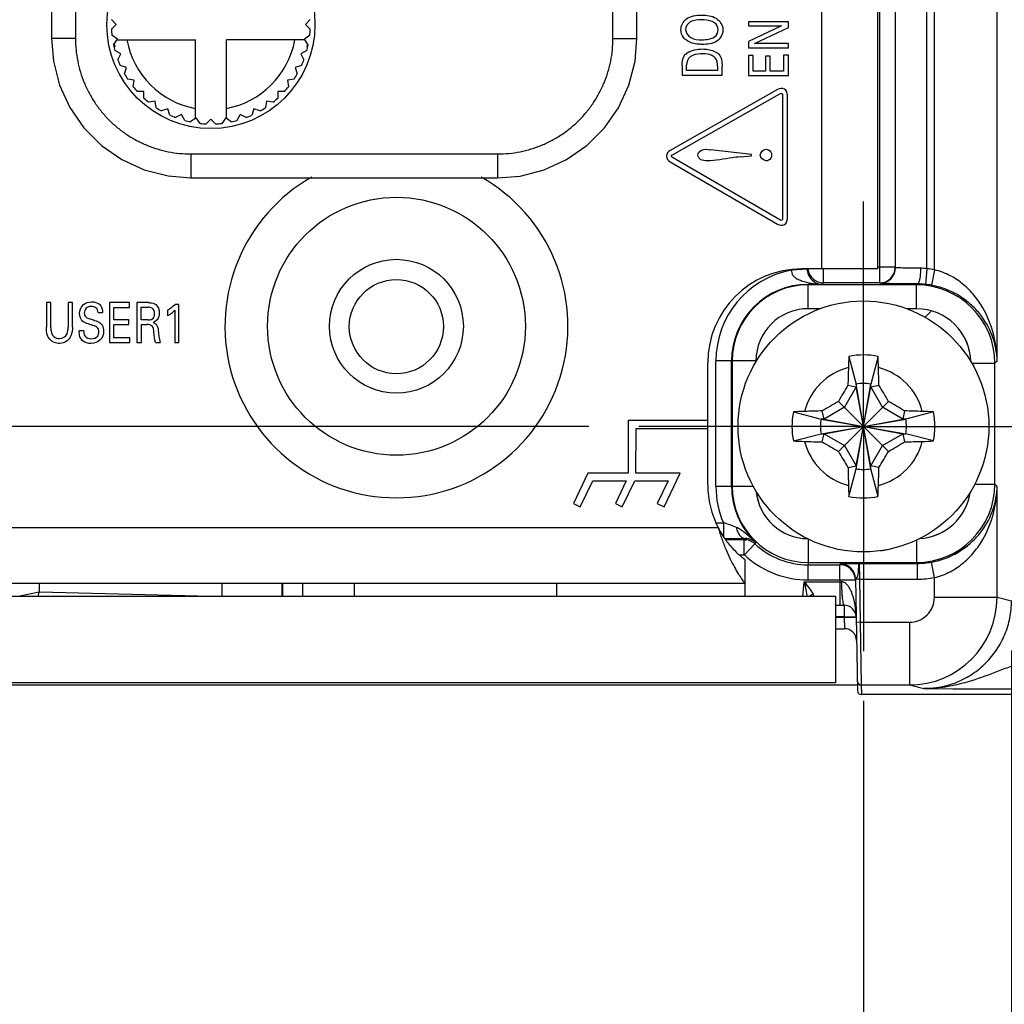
# Model space of a CAD drawing. Header units: inches. Extents: x 0 to 34, y 0 to 22.
# Tile 130 of 179: x 14.5 to 15.7, y 16 to 17.2. Entities that reach past the tile are written whole.
import ezdxf

# ---------------------------------------------------------------- set-up
doc = ezdxf.new("R2010")
doc.units = ezdxf.units.IN
doc.header["$LTSCALE"] = 1.87
doc.header["$MEASUREMENT"] = 0
doc.linetypes.add('CENTER', pattern=[0.6, 0.375, -0.075, 0.075, -0.075])
doc.layers.get('0').update_dxf_attribs({"linetype": 'CONTINUOUS'})
for name, color, linetype in [('02___PRT_ALL_AXES', 7, 'CONTINUOUS'), ('ARTWORK', 7, 'CONTINUOUS'), ('COSMETIC', 7, 'CONTINUOUS'), ('DIMENSIONS', 7, 'CONTINUOUS')]:
    doc.layers.add(name, color=color, linetype=linetype)
doc.styles.get("Standard").update_dxf_attribs({"font": 'txt', "width": 0.8})
doc.dimstyles.new('DIMSTYLE_1', dxfattribs={"dimtxt": 0.125, "dimasz": 0.18, "dimexe": 0.125, "dimexo": 0.0625, "dimgap": 0.0625, "dimtad": 0, "dimtih": 1, "dimtoh": 1, "dimzin": 4, "dimdsep": 46, "dimtxsty": 'STANDARD', "dimblk": '_FILLED', "dimblk1": '_FILLED', "dimblk2": '_FILLED', "dimcen": 0.09, "dimadec": 0, "dimazin": 0, "dimtp": 0.001, "dimtm": 0.001, "dimtfac": 1, "dimtofl": 0, "dimtmove": 0, "dimatfit": 3, "dimldrblk": '_FILLED', "dimfxl": 1, "dimtolj": 1, "dimtzin": 4, "dimarcsym": 0})

# ---------------------------------------------------------------- blocks, each defined once
blk = doc.blocks.new('_FILLED')
at = {"color": 0, "linetype": 'BYBLOCK'}
blk.add_solid([(0, 0), (-1, 0.1736), (-1, -0.1736)], dxfattribs=at)
blk = doc.blocks.new('*D2')
at = {"layer": 'DIMENSIONS', "color": 2, "linetype": 'CONTINUOUS'}
for p, q in [((11.5917, 16.5152), (11.5917, 15.513)), ((15.5565, 16.38), (15.5565, 15.513)), ((11.5917, 15.638), (12.8991, 15.638)), ((15.5565, 15.638), (14.2491, 15.638))]:
    blk.add_line(p, q, dxfattribs=at)
at = {"layer": 'DIMENSIONS', "color": 2, "linetype": 'CONTINUOUS', "xscale": 0.18, "yscale": 0.18, "zscale": 0.18, "rotation": 180}
blk.add_blockref('_FILLED', (11.5917, 15.638), dxfattribs=at)
at = {"layer": 'DIMENSIONS', "color": 2, "linetype": 'CONTINUOUS', "xscale": 0.18, "yscale": 0.18, "zscale": 0.18}
blk.add_blockref('_FILLED', (15.5565, 15.638), dxfattribs=at)
at = {"layer": 'DIMENSIONS', "color": 2, "linetype": 'CONTINUOUS', "insert": (13.5741, 15.7005), "char_height": 0.125, "width": 1.225, "attachment_point": 2, "line_spacing_factor": 0.9}
blk.add_mtext('3.96{\\Ftxt.shx;\\W1.000000;\\H0.125000; }[100.7]', dxfattribs=at)
blk = doc.blocks.new('*D3')
at = {"layer": 'DIMENSIONS', "color": 2, "linetype": 'CONTINUOUS'}
for p, q in [((11.5917, 16.5152), (11.5917, 14.763)), ((15.7425, 16.4433), (15.7425, 14.763)), ((11.5917, 14.888), (12.9921, 14.888)), ((15.7425, 14.888), (14.3421, 14.888))]:
    blk.add_line(p, q, dxfattribs=at)
at = {"layer": 'DIMENSIONS', "color": 2, "linetype": 'CONTINUOUS', "xscale": 0.18, "yscale": 0.18, "zscale": 0.18, "rotation": 180}
blk.add_blockref('_FILLED', (11.5917, 14.888), dxfattribs=at)
at = {"layer": 'DIMENSIONS', "color": 2, "linetype": 'CONTINUOUS', "xscale": 0.18, "yscale": 0.18, "zscale": 0.18}
blk.add_blockref('_FILLED', (15.7425, 14.888), dxfattribs=at)
at = {"layer": 'DIMENSIONS', "color": 2, "linetype": 'CONTINUOUS', "insert": (13.6671, 14.9505), "char_height": 0.125, "width": 1.225, "attachment_point": 2, "line_spacing_factor": 0.9}
blk.add_mtext('4.15{\\Ftxt.shx;\\W1.000000;\\H0.125000; }[105.4]', dxfattribs=at)
blk = doc.blocks.new('*D4')
at = {"layer": 'DIMENSIONS', "color": 2, "linetype": 'CONTINUOUS'}
for p, q in [((10.7797, 16.7247), (10.7797, 17.0847)), ((15.2118, 16.7247), (10.6547, 16.7247)), ((12.5948, 16.3884), (10.6547, 16.3884)), ((10.7797, 16.3884), (10.7797, 16.1377)), ((10.7797, 16.1377), (10.6622, 16.1377))]:
    blk.add_line(p, q, dxfattribs=at)
at = {"layer": 'DIMENSIONS', "color": 2, "linetype": 'CONTINUOUS', "xscale": 0.18, "yscale": 0.18, "zscale": 0.18}
for p, rotation in [((10.7797, 16.7247), 270), ((10.7797, 16.3884), 90)]:
    blk.add_blockref('_FILLED', p, dxfattribs=dict(at, rotation=rotation))
at = {"layer": 'DIMENSIONS', "color": 2, "linetype": 'CONTINUOUS', "insert": (10.5997, 16.2002), "char_height": 0.125, "width": 0.925, "attachment_point": 3, "line_spacing_factor": 0.9}
blk.add_mtext('.34{\\Ftxt.shx;\\W1.000000;\\H0.125000; }[8.5]', dxfattribs=at)

msp = doc.modelspace()

# ---------------------------------------------------------------- linework, layer by layer
at = {"color": 7, "linetype": 'CONTINUOUS'}
for p, q in [((15.6457, 16.9213), (15.6457, 19.7348)), ((15.7244, 16.8068), (15.7244, 19.7348)), ((15.5768, 19.6786), (15.5768, 16.905)), ((15.5965, 19.6786), (15.5965, 16.9246)), ((15.5969, 16.9242), (15.5969, 19.679)), ((15.6362, 16.9226), (15.6362, 19.679)), ((14.5368, 18.122), (14.5368, 17.2117)), ((14.5668, 18.122), (14.5668, 17.2117)), ((15.2419, 17.2117), (15.2419, 18.122)), ((15.2719, 17.2117), (15.2719, 18.122)), ((14.618, 17.2294), (14.612, 17.2354)), ((14.612, 17.2234), (14.618, 17.2294)), ((14.8617, 17.2354), (14.8557, 17.2294)), ((14.8557, 17.2294), (14.8617, 17.2234)), ((14.6195, 17.2108), (14.6126, 17.2158)), ((14.8611, 17.2158), (14.8543, 17.2108)), ((14.5668, 17.2117), (14.5368, 17.2117)), ((14.6145, 17.2039), (14.6195, 17.2108)), ((14.6188, 17.2099), (14.7174, 17.2099)), ((14.7174, 17.1113), (14.7174, 17.2099)), ((14.7564, 17.1113), (14.7564, 17.2099)), ((14.8549, 17.2099), (14.7564, 17.2099)), ((14.8592, 17.2039), (14.8543, 17.2108)), ((15.2419, 17.2117), (15.2719, 17.2117)), ((14.615, 17.2014), (14.6161, 17.2014)), ((14.6238, 17.1926), (14.6163, 17.1965)), ((14.62, 17.1851), (14.6238, 17.1926)), ((14.8575, 17.1965), (14.8499, 17.1926)), ((14.8499, 17.1926), (14.8538, 17.1851)), ((14.8577, 17.2014), (14.8587, 17.2014)), ((14.631, 17.1754), (14.6229, 17.178)), ((14.8508, 17.178), (14.8428, 17.1754)), ((14.6283, 17.1673), (14.631, 17.1754)), ((14.8428, 17.1754), (14.8454, 17.1673)), ((14.6407, 17.1595), (14.6323, 17.1608)), ((14.6394, 17.1511), (14.6407, 17.1595)), ((14.8414, 17.1608), (14.833, 17.1595)), ((14.833, 17.1595), (14.8344, 17.1511)), ((14.6528, 17.1453), (14.6443, 17.1453)), ((14.6528, 17.1368), (14.6528, 17.1453)), ((14.8209, 17.1453), (14.8209, 17.1368)), ((14.8294, 17.1453), (14.8209, 17.1453)), ((14.667, 17.1332), (14.6586, 17.1319)), ((14.6683, 17.1248), (14.667, 17.1332)), ((14.8067, 17.1332), (14.8054, 17.1248)), ((14.8151, 17.1319), (14.8067, 17.1332)), ((14.6829, 17.1235), (14.6748, 17.1208)), ((14.6855, 17.1154), (14.6829, 17.1235)), ((14.7001, 17.1163), (14.6926, 17.1125)), ((14.704, 17.1088), (14.7001, 17.1163)), ((14.7736, 17.1163), (14.7697, 17.1088)), ((14.7812, 17.1125), (14.7736, 17.1163)), ((14.7908, 17.1235), (14.7882, 17.1154)), ((14.7989, 17.1208), (14.7908, 17.1235)), ((14.7183, 17.112), (14.7114, 17.107)), ((14.7233, 17.1051), (14.7183, 17.112)), ((14.7369, 17.1105), (14.7309, 17.1045)), ((14.7429, 17.1045), (14.7369, 17.1105)), ((14.7555, 17.112), (14.7505, 17.1051)), ((14.7623, 17.107), (14.7555, 17.112)), ((14.7117, 17.0668), (14.7117, 17.0368)), ((14.7117, 17.0668), (15.097, 17.0668)), ((15.097, 17.0668), (15.097, 17.0368)), ((14.7117, 17.0368), (15.097, 17.0368)), ((15.4856, 16.9222), (15.466, 16.9209)), ((15.5064, 16.905), (15.5064, 16.9225)), ((15.5965, 16.9246), (15.574, 16.9246)), ((15.5969, 16.9242), (15.5965, 16.9246)), ((15.6362, 16.9226), (15.6343, 16.903)), ((15.6457, 16.9213), (15.6421, 16.9019)), ((15.5064, 16.905), (15.5048, 16.9033)), ((15.5768, 16.905), (15.5064, 16.905)), ((15.5772, 16.9046), (15.5768, 16.905)), ((15.4989, 16.9032), (15.487, 16.9031)), ((15.4871, 16.8724), (15.4871, 16.9024)), ((15.6232, 16.9024), (15.4871, 16.9024)), ((15.4989, 16.9032), (15.5048, 16.9033)), ((15.6232, 16.9024), (15.6243, 16.9036)), ((15.6232, 16.8724), (15.6232, 16.9024)), ((15.502, 16.8724), (15.4871, 16.8724)), ((15.6232, 16.8724), (15.611, 16.8724)), ((15.3712, 16.6494), (15.3712, 16.8069)), ((15.4215, 16.8069), (15.3712, 16.8069)), ((15.3908, 16.6494), (15.3908, 16.8069)), ((15.3915, 16.8069), (15.3915, 16.6494)), ((15.4215, 16.8069), (15.4215, 16.8058)), ((15.5383, 16.8126), (15.5474, 16.7779)), ((15.5748, 16.8126), (15.5657, 16.7779)), ((15.7244, 16.8068), (15.7216, 16.804)), ((15.6925, 16.804), (15.7216, 16.804)), ((15.7216, 16.6523), (15.7216, 16.804)), ((15.5474, 16.7743), (15.5326, 16.7487)), ((15.5371, 16.7764), (15.5474, 16.7743)), ((15.5657, 16.6715), (15.5474, 16.7779)), ((15.5474, 16.7779), (15.5474, 16.7743)), ((15.5474, 16.6715), (15.5657, 16.7779)), ((15.5657, 16.6752), (15.5474, 16.7743)), ((15.5474, 16.6752), (15.5657, 16.7743)), ((15.5657, 16.7743), (15.5657, 16.7779)), ((15.5657, 16.7743), (15.5759, 16.7764)), ((15.5804, 16.7487), (15.5657, 16.7743)), ((15.507, 16.7339), (15.5048, 16.7442)), ((15.5326, 16.7487), (15.507, 16.7339)), ((15.5879, 16.6933), (15.5251, 16.7561)), ((15.5251, 16.6933), (15.5879, 16.7561)), ((15.606, 16.7339), (15.5804, 16.7487)), ((15.6082, 16.7442), (15.606, 16.7339)), ((15.4686, 16.743), (15.5033, 16.7339)), ((15.5033, 16.7339), (15.6097, 16.7156)), ((15.507, 16.7339), (15.5033, 16.7339)), ((15.5033, 16.7156), (15.6097, 16.7339)), ((15.507, 16.7339), (15.606, 16.7156)), ((15.507, 16.7156), (15.606, 16.7339)), ((15.6097, 16.7339), (15.606, 16.7339)), ((15.6444, 16.743), (15.6097, 16.7339)), ((15.4686, 16.7065), (15.5033, 16.7156)), ((15.5033, 16.7156), (15.507, 16.7156)), ((15.5048, 16.7053), (15.507, 16.7156)), ((15.507, 16.7156), (15.5326, 16.7008)), ((15.5804, 16.7008), (15.606, 16.7156)), ((15.606, 16.7156), (15.6082, 16.7053)), ((15.606, 16.7156), (15.6097, 16.7156)), ((15.6444, 16.7065), (15.6097, 16.7156)), ((15.5326, 16.7008), (15.5474, 16.6752)), ((15.5657, 16.6752), (15.5804, 16.7008)), ((15.5371, 16.673), (15.5474, 16.6752)), ((15.5383, 16.6368), (15.5474, 16.6715)), ((15.5474, 16.6752), (15.5474, 16.6715)), ((15.5657, 16.6715), (15.5657, 16.6752)), ((15.5759, 16.673), (15.5657, 16.6752)), ((15.5748, 16.6368), (15.5657, 16.6715)), ((15.4183, 16.6494), (15.3712, 16.6494)), ((15.6963, 16.6523), (15.7216, 16.6523)), ((15.7216, 16.6523), (15.7244, 16.6494)), ((15.7244, 16.5103), (15.7244, 16.6494)), ((15.3718, 16.6037), (15.3806, 16.6037)), ((15.3806, 16.6037), (15.3806, 16.5866)), ((15.4871, 16.5834), (15.4871, 16.551)), ((15.4068, 16.5825), (15.3834, 16.5825)), ((15.4068, 16.5635), (15.4068, 16.5825)), ((15.4071, 16.5634), (15.4202, 16.5772)), ((15.6232, 16.5821), (15.6232, 16.5538)), ((15.4005, 16.5635), (15.4068, 16.5635)), ((15.4068, 16.5635), (15.4071, 16.5634)), ((15.4871, 16.5538), (15.6232, 16.5538)), ((15.4871, 16.532), (15.4871, 16.551)), ((15.4871, 16.551), (15.5272, 16.551)), ((15.5268, 16.532), (15.5268, 16.551)), ((15.5272, 16.551), (15.5272, 16.5523)), ((15.551, 16.5527), (15.6243, 16.5527)), ((15.551, 16.5527), (15.5515, 16.533)), ((15.6232, 16.5538), (15.6243, 16.5527)), ((15.6243, 16.533), (15.6243, 16.5527)), ((15.6457, 16.535), (15.6421, 16.5543)), ((15.5465, 16.5333), (15.5469, 16.5338)), ((15.6457, 16.5103), (15.6457, 16.535)), ((14.5211, 16.5275), (14.5211, 16.5167)), ((14.7507, 16.5275), (14.7507, 16.5107)), ((14.8518, 16.5275), (14.8518, 16.511)), ((14.9174, 16.511), (14.9174, 16.5275)), ((15.4805, 16.511), (15.4822, 16.5297)), ((15.4822, 16.5297), (15.5268, 16.5297)), ((15.4871, 16.532), (15.5268, 16.532)), ((15.5268, 16.532), (15.5455, 16.5321)), ((15.5268, 16.532), (15.5268, 16.5297)), ((15.5268, 16.5297), (15.5268, 16.5002)), ((15.5455, 16.5321), (15.5465, 16.532)), ((15.5465, 16.5333), (15.5489, 16.393)), ((15.5515, 16.533), (15.5465, 16.5329)), ((15.5515, 16.533), (15.5524, 16.4788)), ((15.5515, 16.533), (15.6243, 16.533)), ((15.522, 16.511), (12.692, 16.511)), ((14.4969, 16.5116), (14.4968, 16.5115)), ((14.5211, 16.5167), (14.4969, 16.5116)), ((14.5198, 16.511), (14.5211, 16.5167)), ((14.7373, 16.511), (14.5211, 16.5167)), ((15.522, 16.403), (15.522, 16.511)), ((15.6457, 16.5103), (15.7244, 16.5103)), ((15.7244, 16.5103), (15.7425, 16.5058)), ((15.522, 16.5002), (15.5323, 16.5002)), ((15.5323, 16.5002), (15.5323, 16.4857)), ((15.5323, 16.4857), (15.522, 16.4857)), ((15.522, 16.4852), (15.5323, 16.4852)), ((15.5323, 16.4857), (15.5323, 16.4852)), ((15.5323, 16.4852), (15.5453, 16.4852)), ((15.5323, 16.4852), (15.5328, 16.4707)), ((15.5453, 16.4852), (15.5471, 16.485)), ((15.5524, 16.4788), (15.5474, 16.4787)), ((15.5524, 16.4788), (15.6142, 16.4788)), ((15.5524, 16.4788), (15.5537, 16.4001)), ((15.6142, 16.4788), (15.6142, 16.4001)), ((15.522, 16.4707), (15.5328, 16.4707)), ((12.6877, 16.4004), (15.5487, 16.4004)), ((15.522, 16.403), (12.692, 16.403)), ((15.5537, 16.4001), (15.5539, 16.388)), ((15.5537, 16.4001), (15.6142, 16.4001)), ((15.6142, 16.4001), (15.6322, 16.3955)), ((24.3758, 16.388), (15.5539, 16.388)), ((15.6322, 16.3955), (15.6689, 16.3954))]:
    msp.add_line(p, q, dxfattribs=at)
at = {"color": 3, "linetype": 'CONTINUOUS'}
msp.add_line((15.171, 16.5275), (15.171, 16.511), dxfattribs=at)
at = {"color": 7, "linetype": 'CONTINUOUS'}
for points in [[(14.5368, 17.2117), (14.5392, 17.1833), (14.5469, 17.1532), (14.5598, 17.125), (14.5775, 17.0996), (14.5994, 17.0776), (14.6249, 17.0599), (14.6531, 17.0469), (14.6831, 17.0392), (14.7117, 17.0368)], [(15.097, 17.0368), (15.1254, 17.0391), (15.1555, 17.0469), (15.1837, 17.0598), (15.2092, 17.0775), (15.2311, 17.0994), (15.2488, 17.1249), (15.2618, 17.153), (15.2696, 17.1831), (15.2719, 17.2117)]]:
    msp.add_lwpolyline(points, dxfattribs=at)
for centre, radius in [((14.7369, 17.2294), 0.1307), ((14.9699, 16.85), 0.0591), ((15.5565, 16.7247), 0.1575)]:
    msp.add_circle(centre, radius, dxfattribs=at)
at = {"color": 3, "linetype": 'CONTINUOUS'}
for radius in [0.1619, 0.084]:
    msp.add_circle((14.97, 16.8505), radius, dxfattribs=at)
at = {"color": 7, "linetype": 'CONTINUOUS'}
for centre, radius, start, end in [((14.7369, 17.2294), 0.125, 182.7513, 186.2487), ((14.7369, 17.2294), 0.125, 353.7513, 357.2487), ((14.7369, 17.2294), 0.125, 191.7513, 195.2487), ((14.7369, 17.2294), 0.124, 191.3287, 193.0507), ((14.7369, 17.2294), 0.1072, 190.4849, 259.5151), ((14.7369, 17.2294), 0.1072, 280.4849, 349.5151), ((14.7369, 17.2294), 0.125, 344.7513, 348.2487), ((14.7369, 17.2294), 0.124, 346.9493, 348.6713), ((14.7369, 17.2294), 0.125, 200.7513, 204.2487), ((14.7369, 17.2294), 0.125, 335.7513, 339.2487), ((14.7369, 17.2294), 0.125, 209.7513, 213.2487), ((14.7369, 17.2294), 0.125, 326.7513, 330.2487), ((14.7369, 17.2294), 0.125, 218.7513, 222.2487), ((14.7369, 17.2294), 0.125, 317.7513, 321.2487), ((14.7369, 17.2294), 0.125, 227.7513, 231.2487), ((14.7369, 17.2294), 0.125, 308.7513, 312.2487), ((14.7369, 17.2294), 0.125, 236.7513, 240.2487), ((14.7369, 17.2294), 0.125, 245.7513, 249.2487), ((14.7369, 17.2294), 0.125, 290.7513, 294.2487), ((14.7369, 17.2294), 0.125, 299.7513, 303.2487), ((14.7369, 17.2294), 0.125, 254.7513, 258.2487), ((14.7369, 17.2294), 0.125, 263.7513, 267.2487), ((14.7369, 17.2294), 0.125, 272.7513, 276.2487), ((14.7369, 17.2294), 0.125, 281.7513, 285.2487), ((15.4871, 16.8069), 0.1159, 100.4906, 180), ((15.5064, 16.9246), 0.0197, 186.1615, 269.9788), ((15.5768, 16.9246), 0.0197, 270.0211, 359.9789), ((15.5772, 16.9242), 0.0197, 270.0211, 359.9789), ((15.628, 16.8685), 0.0548, 81.3058, 89.6639), ((15.6243, 16.8051), 0.1182, 79.5781, 84.1858), ((15.4871, 16.8069), 0.0962, 90.0756, 180), ((15.4871, 16.8069), 0.0955, 90, 180), ((15.6232, 16.804), 0.0984, 0.0034, 89.996), ((15.6239, 16.8009), 0.1027, 84.1881, 89.7488), ((15.6243, 16.8051), 0.0985, 79.581, 84.1893), ((15.4871, 16.8069), 0.0656, 90, 180), ((15.6232, 16.804), 0.0684, 1.4791, 90.0036), ((16.4682, 16.7687), 0.931, 177.295, 178.1542), ((15.5565, 16.7247), 0.0898, 78.2646, 101.7354), ((14.668, 16.7696), 0.9078, 1.8348, 2.716), ((15.5565, 16.7247), 0.0763, 104.2745, 165.7255), ((17.7266, 16.7281), 2.1901, 178.1542, 178.7363), ((13.4109, 16.7288), 2.1656, 1.2604, 1.8491), ((15.5565, 16.7247), 0.0763, 14.2745, 75.7255), ((17.6227, 15.532), 2.4287, 149.1759, 149.732), ((15.5565, 16.7247), 0.054, 80.2364, 99.7636), ((13.4991, 15.5372), 2.4185, 30.2668, 30.8252), ((15.5524, 14.5791), 2.1656, 91.2604, 91.8491), ((16.7441, 14.6673), 2.4185, 120.2668, 120.8252), ((14.3638, 14.6586), 2.4287, 59.1759, 59.732), ((15.5599, 14.5546), 2.1901, 88.1542, 88.7363), ((15.5565, 16.7247), 0.0898, 168.2646, 191.7354), ((15.5116, 15.8363), 0.9078, 91.8348, 92.716), ((15.5565, 16.7247), 0.054, 170.2364, 189.7636), ((15.5565, 16.7247), 0.054, 350.2364, 9.7636), ((15.6005, 15.813), 0.931, 87.295, 88.1542), ((15.5565, 16.7247), 0.0898, 348.2646, 11.7354), ((15.5126, 17.6365), 0.931, 267.295, 268.1542), ((15.5565, 16.7247), 0.0763, 194.2745, 255.7255), ((15.5531, 18.8948), 2.1901, 268.1542, 268.7363), ((16.7493, 18.7909), 2.4287, 239.1759, 239.732), ((15.5565, 16.7247), 0.0763, 284.2745, 345.7255), ((14.3689, 18.7821), 2.4185, 300.2668, 300.8252), ((15.5606, 18.8704), 2.1656, 271.2604, 271.8491), ((15.6014, 17.6132), 0.9078, 271.8348, 272.716), ((17.6139, 17.9123), 2.4185, 210.2668, 210.8252), ((13.4903, 17.9175), 2.4287, 329.1759, 329.732), ((17.7022, 16.7207), 2.1656, 181.2604, 181.8491), ((15.5565, 16.7247), 0.054, 260.2364, 279.7636), ((13.3864, 16.7213), 2.1901, 358.1542, 358.7363), ((15.4871, 16.6494), 0.1159, 180, 203.2377), ((15.4871, 16.6494), 0.0962, 180, 226.7438), ((15.4871, 16.6494), 0.0955, 180, 270), ((16.445, 16.6799), 0.9078, 181.8348, 182.716), ((14.6448, 16.6808), 0.931, 357.295, 358.1542), ((15.6232, 16.6523), 0.0984, 270.004, 359.9966), ((15.4871, 16.6494), 0.0656, 185.5016, 269.2031), ((15.5565, 16.7247), 0.0898, 258.2646, 281.7354), ((15.6232, 16.6522), 0.0684, 273.3581, 351.8262), ((15.3119, 16.3854), 0.2289, 68.1675, 72.526), ((15.3811, 18.9931), 2.4091, 270.0309, 270.6269), ((16.0027, 16.3483), 0.6402, 158.3909, 158.5502), ((15.4079, 16.5634), 0.0208, 73.4444, 91.3654), ((15.4068, 16.5628), 0.0197, 47.1666, 90), ((15.3868, 16.8054), 0.2241, 275.276, 275.6838), ((15.8154, 16.3952), 0.4351, 154.965, 155.268), ((15.4871, 16.6494), 0.0984, 227.1666, 270), ((15.4871, 16.6498), 0.1177, 227.1678, 229.2301), ((15.4871, 16.6497), 0.1177, 229.2294, 270), ((15.5272, 16.533), 0.0193, 1.0049, 90.0048), ((15.5272, 16.5317), 0.0193, 3.778, 90), ((15.6243, 16.6514), 0.0986, 270.0072, 280.409), ((15.6243, 16.6514), 0.1184, 270.0108, 280.4119), ((15.5464, 17.2667), 0.7373, 268.4769, 268.6455), ((15.4738, 16.5021), 0.023, 22.7516, 31.3823), ((15.6141, 16.5103), 0.1102, 270.005, 359.9989), ((15.6142, 16.5103), 0.0315, 269.9947, 359.9965), ((15.5323, 16.4852), 0.015, 0.999, 89.9996), ((15.5328, 16.4557), 0.015, 1, 90), ((15.5537, 16.4051), 0.005, 181.0009, 269.9997), ((15.5539, 16.393), 0.005, 181.0049, 270.004), ((15.7507, 41.9712), 25.576, 269.81691, 269.99195)]:
    msp.add_arc(centre, radius, start, end, dxfattribs=at)
at = {"color": 3, "linetype": 'CONTINUOUS'}
msp.add_arc((14.97, 16.8505), 0.2154, 119.6151, 60.3849, dxfattribs=at)
at = {"color": 7, "linetype": 'CONTINUOUS'}
for points, knots in [([(14.5668, 17.2117), (14.5668, 17.207), (14.5673, 17.1975), (14.5694, 17.1834), (14.5728, 17.1696), (14.5776, 17.1562), (14.5837, 17.1433), (14.591, 17.1311), (14.5995, 17.1196), (14.6091, 17.1091), (14.6196, 17.0995), (14.6311, 17.091), (14.6433, 17.0837), (14.6562, 17.0776), (14.6696, 17.0728), (14.6834, 17.0694), (14.6975, 17.0673), (14.707, 17.0668), (14.7117, 17.0668)], [0, 0, 0, 0, 0.062504, 0.125005, 0.187506, 0.250004, 0.312503, 0.375002, 0.437501, 0.5, 0.562499, 0.624998, 0.687496, 0.749995, 0.812494, 0.874994, 0.937496, 1, 1, 1, 1]), ([(15.097, 17.0668), (15.1017, 17.0668), (15.1112, 17.0673), (15.1253, 17.0694), (15.1391, 17.0728), (15.1526, 17.0776), (15.1654, 17.0837), (15.1777, 17.091), (15.1891, 17.0995), (15.1996, 17.1091), (15.2092, 17.1196), (15.2177, 17.1311), (15.225, 17.1433), (15.2311, 17.1562), (15.2359, 17.1696), (15.2394, 17.1834), (15.2414, 17.1975), (15.2419, 17.207), (15.2419, 17.2117)], [0, 0, 0, 0, 0.062504, 0.125005, 0.187506, 0.250004, 0.312503, 0.375002, 0.437501, 0.5, 0.562499, 0.624998, 0.687496, 0.749995, 0.812494, 0.874994, 0.937496, 1, 1, 1, 1]), ([(15.466, 16.9209), (15.4659, 16.9197), (15.4662, 16.9173), (15.4678, 16.9143), (15.4702, 16.9119), (15.4738, 16.9095), (15.4788, 16.9075), (15.4829, 16.9064), (15.485, 16.9059)], [0, 0, 0, 0, 0.132928, 0.262247, 0.387625, 0.510709, 0.754632, 1, 1, 1, 1]), ([(15.4856, 16.9222), (15.4858, 16.92), (15.4867, 16.9161), (15.4898, 16.9104), (15.493, 16.9074), (15.4952, 16.906)], [0, 0, 0, 0, 0.341507, 0.605178, 1, 1, 1, 1]), ([(15.6283, 16.9232), (15.6262, 16.9233), (15.6221, 16.9233), (15.6162, 16.9234), (15.6108, 16.9235), (15.6062, 16.9236), (15.6029, 16.9237), (15.6007, 16.9238), (15.5994, 16.9239), (15.5984, 16.924), (15.5976, 16.924), (15.5972, 16.9241), (15.5969, 16.9242), (15.5969, 16.9242)], [0, 0, 0, 0, 0.202327, 0.391712, 0.562788, 0.710706, 0.831281, 0.880221, 0.92112, 0.953698, 0.977741, 0.993132, 1, 1, 1, 1]), ([(15.6283, 16.9232), (15.6283, 16.9208), (15.6281, 16.9171), (15.6276, 16.9125), (15.6272, 16.9096), (15.6266, 16.9072), (15.6259, 16.9053), (15.6253, 16.9041), (15.6246, 16.9036), (15.6243, 16.9036)], [0, 0, 0, 0, 0.362076, 0.526873, 0.672908, 0.795291, 0.890463, 0.957156, 1, 1, 1, 1]), ([(15.7244, 16.8068), (15.7242, 16.8183), (15.7211, 16.8416), (15.71, 16.8693), (15.696, 16.8894), (15.6824, 16.9034), (15.6656, 16.9148), (15.6525, 16.9197), (15.6457, 16.9213)], [0, 0, 0, 0, 0.230807, 0.468514, 0.592838, 0.722426, 0.858445, 1, 1, 1, 1]), ([(15.485, 16.9059), (15.4862, 16.9056), (15.4907, 16.9046), (15.4954, 16.9038), (15.4989, 16.9032)], [0, 0, 0, 0, 0.243532, 1, 1, 1, 1]), ([(15.4952, 16.906), (15.4963, 16.9053), (15.4984, 16.9043), (15.5017, 16.9034), (15.5038, 16.9033), (15.5048, 16.9033)], [0, 0, 0, 0, 0.399498, 0.696574, 1, 1, 1, 1]), ([(15.4871, 16.9024), (15.4871, 16.9025), (15.4871, 16.9026), (15.4872, 16.9028), (15.4871, 16.903), (15.487, 16.9031), (15.487, 16.9031)], [0, 0, 0, 0, 0.230477, 0.460689, 0.69084, 1, 1, 1, 1]), ([(15.6243, 16.9036), (15.6211, 16.9036), (15.615, 16.9036), (15.6061, 16.9037), (15.5981, 16.9038), (15.5921, 16.9039), (15.5879, 16.904), (15.5852, 16.9041), (15.5829, 16.9041), (15.581, 16.9042), (15.5795, 16.9043), (15.5784, 16.9044), (15.5778, 16.9044), (15.5775, 16.9045), (15.5773, 16.9045), (15.5772, 16.9045), (15.5772, 16.9046)], [0, 0, 0, 0, 0.202454, 0.391958, 0.563141, 0.711143, 0.775111, 0.831768, 0.880716, 0.921606, 0.954153, 0.978135, 0.986866, 0.993407, 0.997765, 1, 1, 1, 1]), ([(15.7244, 16.8068), (15.7242, 16.8165), (15.7207, 16.8364), (15.7087, 16.8594), (15.6941, 16.876), (15.6797, 16.8875), (15.6622, 16.8968), (15.649, 16.9006), (15.6421, 16.9019)], [0, 0, 0, 0, 0.212933, 0.440068, 0.564305, 0.698567, 0.844518, 1, 1, 1, 1]), ([(15.6421, 16.5543), (15.649, 16.5556), (15.6622, 16.5595), (15.6797, 16.5688), (15.6941, 16.5803), (15.7087, 16.5968), (15.7207, 16.6198), (15.7242, 16.6398), (15.7244, 16.6494)], [0, 0, 0, 0, 0.155482, 0.301433, 0.435695, 0.559932, 0.787067, 1, 1, 1, 1]), ([(15.6457, 16.535), (15.6525, 16.5366), (15.6656, 16.5415), (15.6824, 16.5529), (15.696, 16.5668), (15.71, 16.587), (15.7211, 16.6147), (15.7242, 16.638), (15.7244, 16.6494)], [0, 0, 0, 0, 0.141555, 0.277574, 0.407162, 0.531486, 0.769193, 1, 1, 1, 1]), ([(15.4064, 16.5921), (15.4049, 16.5932), (15.4019, 16.5953), (15.3987, 16.5971), (15.397, 16.5978)], [0, 0, 0, 0, 0.499462, 1, 1, 1, 1]), ([(15.397, 16.5978), (15.3973, 16.5959), (15.3983, 16.5925), (15.4006, 16.5881), (15.4037, 16.585), (15.4063, 16.5841), (15.4074, 16.5841)], [0, 0, 0, 0, 0.309065, 0.580522, 0.807314, 1, 1, 1, 1]), ([(15.4211, 16.5793), (15.4187, 16.5815), (15.4139, 16.5859), (15.409, 16.5901), (15.4064, 16.5921)], [0, 0, 0, 0, 0.500589, 1, 1, 1, 1]), ([(15.4139, 16.5833), (15.4146, 16.583), (15.4172, 16.5821), (15.4196, 16.5806), (15.4211, 16.5793)], [0, 0, 0, 0, 0.269257, 1, 1, 1, 1]), ([(15.5272, 16.5523), (15.5272, 16.5523), (15.5272, 16.5523), (15.5273, 16.5523), (15.5274, 16.5524), (15.5277, 16.5524), (15.5283, 16.5524), (15.529, 16.5525), (15.53, 16.5525), (15.5312, 16.5525), (15.5326, 16.5526), (15.5348, 16.5526), (15.5379, 16.5526), (15.542, 16.5527), (15.5464, 16.5527), (15.5495, 16.5527), (15.551, 16.5527)], [0, 0, 0, 0, 0.00147, 0.005164, 0.011211, 0.019623, 0.043473, 0.076516, 0.118441, 0.168854, 0.227279, 0.293154, 0.444659, 0.617554, 0.805099, 1, 1, 1, 1]), ([(15.5469, 16.5338), (15.5473, 16.534), (15.5481, 16.5347), (15.549, 16.5361), (15.5496, 16.5378), (15.55, 16.5403), (15.5503, 16.5431), (15.5505, 16.5462), (15.5506, 16.5485), (15.5507, 16.55), (15.5508, 16.5509), (15.5508, 16.5516), (15.5509, 16.5522), (15.551, 16.5525), (15.551, 16.5527), (15.551, 16.5527)], [0, 0, 0, 0, 0.065939, 0.154151, 0.248598, 0.342613, 0.521232, 0.680211, 0.812401, 0.866637, 0.912176, 0.948554, 0.975407, 0.992507, 1, 1, 1, 1]), ([(15.4822, 16.5297), (15.4825, 16.5281), (15.4838, 16.5219), (15.485, 16.5157), (15.4858, 16.511)], [0, 0, 0, 0, 0.252443, 1, 1, 1, 1]), ([(15.4822, 16.5297), (15.4842, 16.5271), (15.4881, 16.522), (15.4918, 16.5168), (15.4934, 16.5141)], [0, 0, 0, 0, 0.514873, 1, 1, 1, 1]), ([(15.529, 16.5296), (15.529, 16.5259), (15.5291, 16.5204), (15.5295, 16.5135), (15.5299, 16.5091), (15.5304, 16.5055), (15.5309, 16.503), (15.5313, 16.5015), (15.5316, 16.5008), (15.532, 16.5002), (15.5323, 16.5002)], [0, 0, 0, 0, 0.377558, 0.547745, 0.697002, 0.819936, 0.912303, 0.946164, 0.971672, 1, 1, 1, 1]), ([(15.546, 16.5002), (15.5456, 16.5032), (15.5447, 16.5075), (15.5429, 16.5132), (15.5414, 16.5174), (15.5394, 16.5214), (15.5369, 16.5252), (15.5341, 16.5279), (15.5313, 16.5293), (15.5298, 16.5296), (15.529, 16.5296)], [0, 0, 0, 0, 0.246949, 0.370651, 0.494575, 0.61887, 0.743837, 0.870134, 0.934564, 1, 1, 1, 1]), ([(15.4876, 16.511), (15.488, 16.5114), (15.4898, 16.5126), (15.4918, 16.5136), (15.4934, 16.5141)], [0, 0, 0, 0, 0.242321, 1, 1, 1, 1]), ([(15.6322, 16.3955), (15.6394, 16.3955), (15.6539, 16.397), (15.6747, 16.4033), (15.6939, 16.4135), (15.7107, 16.4273), (15.7245, 16.4441), (15.7347, 16.4633), (15.7411, 16.4841), (15.7425, 16.4986), (15.7425, 16.5058)], [0, 0, 0, 0, 0.125, 0.250001, 0.375002, 0.500001, 0.625, 0.749999, 0.874998, 1, 1, 1, 1]), ([(15.5323, 16.4857), (15.5333, 16.4858), (15.5352, 16.4858), (15.538, 16.4858), (15.5405, 16.4858), (15.5428, 16.4858), (15.5444, 16.4857), (15.5455, 16.4857), (15.5461, 16.4857), (15.5466, 16.4856), (15.547, 16.4856), (15.5472, 16.4856), (15.5473, 16.4855), (15.5473, 16.4855)], [0, 0, 0, 0, 0.194684, 0.381864, 0.554389, 0.705633, 0.829811, 0.880227, 0.922196, 0.955334, 0.97935, 0.994107, 1, 1, 1, 1]), ([(15.7471, 16.4253), (15.7414, 16.4233), (15.7301, 16.419), (15.7079, 16.4105), (15.6911, 16.4047), (15.6797, 16.4018)], [0, 0, 0, 0, 0.255149, 0.506355, 1, 1, 1, 1]), ([(15.6797, 16.4018), (15.672, 16.3998), (15.6562, 16.3966), (15.6402, 16.3955), (15.6322, 16.3955)], [0, 0, 0, 0, 0.500453, 1, 1, 1, 1])]:
    msp.add_open_spline(points, degree=3, knots=knots, dxfattribs=at)
msp.add_open_spline([(15.5473, 16.4855), (15.5472, 16.4904), (15.5468, 16.4954), (15.546, 16.5002)], degree=3, dxfattribs=at)
at = {"layer": '02___PRT_ALL_AXES', "color": 3, "linetype": 'CONTINUOUS'}
for p, q in [((15.504, 19.6475), (15.504, 16.9225)), ((15.574, 19.6475), (15.574, 16.9225)), ((15.574, 16.9225), (15.479, 16.9225)), ((15.3741, 16.5975), (12.4733, 16.5975)), ((15.4076, 16.5275), (12.4733, 16.5275)), ((15.4076, 16.5275), (15.4076, 16.511))]:
    msp.add_line(p, q, dxfattribs=at)
at = {"layer": '02___PRT_ALL_AXES', "color": 7, "linetype": 'CENTER'}
for q in [(15.5565, 17.007), (15.2743, 16.7247), (15.5565, 16.4425), (15.8388, 16.7247)]:
    msp.add_line((15.5565, 16.7247), q, dxfattribs=at)
at = {"layer": '02___PRT_ALL_AXES', "color": 7, "linetype": 'CONTINUOUS'}
for p, q in [((15.4076, 16.5575), (15.4076, 16.5275)), ((14.8265, 16.511), (14.8265, 16.5275)), ((14.8274, 16.511), (14.8274, 16.5275))]:
    msp.add_line(p, q, dxfattribs=at)
at = {"layer": '02___PRT_ALL_AXES', "color": 3, "linetype": 'CONTINUOUS'}
for centre, start, end in [((15.479, 16.8045), 90, 180), ((15.479, 16.6515), 180, 207.2341)]:
    msp.add_arc(centre, 0.118, start, end, dxfattribs=at)
at = {"layer": '02___PRT_ALL_AXES', "color": 7, "linetype": 'CONTINUOUS'}
for start, end in [(336.5671, 340.2476), (277.9679, 281.0416)]:
    msp.add_arc((15.5565, 16.7247), 0.1575, start, end, dxfattribs=at)
msp.add_open_spline([(15.3741, 16.5975), (15.3755, 16.5948), (15.3786, 16.5893), (15.3851, 16.5796), (15.3933, 16.57), (15.4016, 16.5623), (15.4062, 16.5586), (15.4076, 16.5575)], degree=3, knots=[0, 0, 0, 0, 0.17843, 0.355089, 0.665817, 0.89775, 1, 1, 1, 1], dxfattribs=at)
at = {"layer": '02___PRT_ALL_AXES', "color": 3, "linetype": 'CONTINUOUS'}
msp.add_open_spline([(15.3741, 16.5975), (15.3755, 16.5927), (15.3785, 16.5834), (15.3836, 16.5701), (15.3889, 16.5584), (15.3941, 16.5484), (15.3989, 16.5403), (15.4025, 16.5347), (15.405, 16.5311), (15.4063, 16.5293), (15.4072, 16.5282), (15.4075, 16.5277), (15.4076, 16.5275)], degree=3, knots=[0, 0, 0, 0, 0.192692, 0.378015, 0.545213, 0.688749, 0.809416, 0.907448, 0.946038, 0.97542, 0.99373, 1, 1, 1, 1], dxfattribs=at)
at = {"layer": 'ARTWORK', "color": 3, "linetype": 'CONTINUOUS'}
for p, q in [((15.412, 17.2328), (15.412, 17.2277)), ((15.4622, 17.2328), (15.412, 17.2328)), ((15.412, 17.2277), (15.4535, 17.2277)), ((15.4535, 17.2277), (15.412, 17.2079)), ((15.4622, 17.2257), (15.4622, 17.2328)), ((15.4196, 17.2053), (15.4622, 17.2257)), ((15.412, 17.2079), (15.412, 17.2002)), ((15.4622, 17.2053), (15.4196, 17.2053)), ((15.4622, 17.2002), (15.4622, 17.2053)), ((15.412, 17.2002), (15.4622, 17.2002)), ((15.412, 17.1904), (15.412, 17.1652)), ((15.4179, 17.1904), (15.412, 17.1904)), ((15.4179, 17.1708), (15.4179, 17.1904)), ((15.4335, 17.1894), (15.4335, 17.1708)), ((15.4394, 17.1894), (15.4335, 17.1894)), ((15.4394, 17.1708), (15.4394, 17.1894)), ((15.4561, 17.1908), (15.4561, 17.1708)), ((15.4622, 17.1908), (15.4561, 17.1908)), ((15.4622, 17.1652), (15.4622, 17.1908)), ((15.3287, 17.1775), (15.3287, 17.1659)), ((15.3344, 17.1714), (15.3344, 17.1781)), ((15.3732, 17.1769), (15.3732, 17.1714)), ((15.3789, 17.1659), (15.3789, 17.1772)), ((15.3287, 17.1659), (15.3789, 17.1659)), ((15.3732, 17.1714), (15.3344, 17.1714)), ((15.412, 17.1652), (15.4622, 17.1652)), ((15.4335, 17.1708), (15.4179, 17.1708)), ((15.4561, 17.1708), (15.4394, 17.1708)), ((15.4486, 17.1477), (15.3138, 17.0713)), ((15.3169, 17.0659), (15.4517, 17.1423)), ((15.4548, 17.1405), (15.4548, 16.9858)), ((15.4611, 16.9858), (15.4611, 17.1405)), ((15.4161, 17.0661), (15.3644, 17.0721)), ((15.4161, 17.0643), (15.4161, 17.0661)), ((15.3137, 17.057), (15.4486, 16.9786)), ((15.4517, 16.984), (15.3169, 17.0623)), ((15.4015, 17.0631), (15.4161, 17.0643)), ((14.5303, 16.8801), (14.5303, 16.8495)), ((14.5359, 16.8801), (14.5303, 16.8801)), ((14.5359, 16.8491), (14.5359, 16.8801)), ((14.5576, 16.8801), (14.5576, 16.8493)), ((14.563, 16.8801), (14.5576, 16.8801)), ((14.563, 16.8492), (14.563, 16.8801)), ((14.6096, 16.8801), (14.6096, 16.8299)), ((14.6348, 16.8801), (14.6096, 16.8801)), ((14.6348, 16.8742), (14.6348, 16.8801)), ((14.6441, 16.8801), (14.6441, 16.8299)), ((14.6585, 16.8801), (14.6441, 16.8801)), ((14.6152, 16.8586), (14.6152, 16.8742)), ((14.6152, 16.8742), (14.6348, 16.8742)), ((14.6495, 16.8585), (14.6495, 16.8743)), ((14.6495, 16.8743), (14.6583, 16.8743)), ((14.6825, 16.8705), (14.6825, 16.8635)), ((14.6915, 16.8705), (14.6915, 16.8299)), ((14.6968, 16.878), (14.6919, 16.878)), ((14.6968, 16.8299), (14.6968, 16.878)), ((14.5952, 16.8676), (14.601, 16.8676)), ((14.6339, 16.8586), (14.6152, 16.8586)), ((14.6339, 16.8527), (14.6339, 16.8586)), ((14.6583, 16.8585), (14.6495, 16.8585)), ((14.5773, 16.8446), (14.5715, 16.8446)), ((14.6152, 16.8361), (14.6152, 16.8527)), ((14.6152, 16.8527), (14.6339, 16.8527)), ((14.6496, 16.8299), (14.6496, 16.8526)), ((14.6496, 16.8526), (14.6566, 16.8526)), ((14.6352, 16.8361), (14.6152, 16.8361)), ((14.6352, 16.8299), (14.6352, 16.8361)), ((14.6096, 16.8299), (14.6352, 16.8299)), ((14.6441, 16.8299), (14.6496, 16.8299)), ((14.6672, 16.8299), (14.6732, 16.8299)), ((14.6915, 16.8299), (14.6968, 16.8299)), ((15.361, 16.732), (15.361, 16.8045)), ((15.2612, 16.732), (15.2612, 16.6659)), ((15.361, 16.732), (15.2612, 16.732)), ((15.2705, 16.6659), (15.271, 16.7222)), ((15.271, 16.7222), (15.361, 16.7222)), ((15.361, 16.6515), (15.361, 16.7222)), ((15.2104, 16.6659), (15.1922, 16.628)), ((15.2612, 16.6659), (15.2104, 16.6659)), ((15.3265, 16.6659), (15.2705, 16.6659)), ((15.3063, 16.6238), (15.3265, 16.6659)), ((15.2009, 16.6238), (15.2165, 16.6562)), ((15.2165, 16.6562), (15.2584, 16.6562)), ((15.2584, 16.6562), (15.2449, 16.628)), ((15.2536, 16.6238), (15.2692, 16.6562)), ((15.2692, 16.6562), (15.3111, 16.6562)), ((15.3111, 16.6562), (15.2975, 16.628)), ((15.1922, 16.628), (15.2009, 16.6238)), ((15.2449, 16.628), (15.2536, 16.6238)), ((15.2975, 16.628), (15.3063, 16.6238))]:
    msp.add_line(p, q, dxfattribs=at)
at = {"layer": 'ARTWORK', "color": 7, "linetype": 'CONTINUOUS'}
msp.add_line((15.361, 16.7222), (15.361, 16.732), dxfattribs=at)
at = {"layer": 'ARTWORK', "color": 3, "linetype": 'CONTINUOUS'}
for points, knots in [([(15.3273, 17.2229), (15.3273, 17.2279), (15.3337, 17.24), (15.3466, 17.241), (15.3533, 17.241)], [0, 0, 0, 0, 0.425178, 1, 1, 1, 1]), ([(15.3533, 17.241), (15.3595, 17.241), (15.3724, 17.2404), (15.38, 17.2281), (15.38, 17.2225)], [0, 0, 0, 0, 0.52729, 1, 1, 1, 1]), ([(15.3532, 17.2352), (15.3484, 17.2352), (15.3391, 17.2353), (15.3332, 17.2267), (15.3332, 17.223)], [0, 0, 0, 0, 0.566665, 1, 1, 1, 1]), ([(15.3695, 17.2315), (15.3658, 17.234), (15.3599, 17.235), (15.3543, 17.2352), (15.3532, 17.2352)], [0, 0, 0, 0, 0.804371, 1, 1, 1, 1]), ([(15.3341, 17.2096), (15.3328, 17.2105), (15.329, 17.214), (15.3273, 17.2194), (15.3273, 17.2229)], [0, 0, 0, 0, 0.310889, 1, 1, 1, 1]), ([(15.3332, 17.223), (15.3332, 17.219), (15.3395, 17.2102), (15.3489, 17.2102), (15.3537, 17.2102)], [0, 0, 0, 0, 0.456328, 1, 1, 1, 1]), ([(15.38, 17.2225), (15.38, 17.2171), (15.373, 17.205), (15.3603, 17.2044), (15.3541, 17.2044)], [0, 0, 0, 0, 0.46588, 1, 1, 1, 1]), ([(15.3541, 17.2044), (15.3525, 17.2044), (15.3457, 17.2047), (15.3384, 17.2064), (15.3341, 17.2096)], [0, 0, 0, 0, 0.226058, 1, 1, 1, 1]), ([(15.3287, 17.1775), (15.3287, 17.1818), (15.3291, 17.1885), (15.3338, 17.1927), (15.3352, 17.1937)], [0, 0, 0, 0, 0.709438, 1, 1, 1, 1]), ([(15.3545, 17.1927), (15.3536, 17.1927), (15.3483, 17.1925), (15.3425, 17.1914), (15.3388, 17.1888)], [0, 0, 0, 0, 0.15472, 1, 1, 1, 1]), ([(15.3542, 17.1986), (15.3566, 17.1986), (15.3639, 17.1981), (15.3713, 17.1954), (15.3748, 17.1919)], [0, 0, 0, 0, 0.33689, 1, 1, 1, 1]), ([(15.3704, 17.1874), (15.3692, 17.1886), (15.3644, 17.192), (15.3585, 17.1927), (15.3545, 17.1927)], [0, 0, 0, 0, 0.296194, 1, 1, 1, 1]), ([(15.3486, 17.0652), (15.3486, 17.0678), (15.3538, 17.0739), (15.3607, 17.0726), (15.3644, 17.0721)], [0, 0, 0, 0, 0.411147, 1, 1, 1, 1]), ([(15.4342, 17.0727), (15.4353, 17.0727), (15.439, 17.072), (15.4411, 17.0678), (15.4411, 17.0653)], [0, 0, 0, 0, 0.294153, 1, 1, 1, 1]), ([(15.36, 17.0582), (15.3574, 17.0582), (15.3523, 17.0583), (15.3486, 17.0629), (15.3486, 17.0652)], [0, 0, 0, 0, 0.538457, 1, 1, 1, 1]), ([(15.4015, 17.0631), (15.3983, 17.0628), (15.3845, 17.0612), (15.3707, 17.0582), (15.36, 17.0582)], [0, 0, 0, 0, 0.231392, 1, 1, 1, 1]), ([(15.4411, 17.0653), (15.4411, 17.0628), (15.439, 17.0588), (15.4353, 17.0582), (15.4342, 17.0582)], [0, 0, 0, 0, 0.689976, 1, 1, 1, 1]), ([(14.572, 16.8664), (14.572, 16.8705), (14.5753, 16.8789), (14.5836, 16.8811), (14.5873, 16.8811)], [0, 0, 0, 0, 0.524069, 1, 1, 1, 1]), ([(14.5873, 16.8811), (14.5881, 16.8811), (14.5922, 16.8809), (14.5966, 16.8789), (14.5986, 16.8762)], [0, 0, 0, 0, 0.195202, 1, 1, 1, 1]), ([(14.6585, 16.8801), (14.6591, 16.8801), (14.6623, 16.8801), (14.6657, 16.8794), (14.6677, 16.8778)], [0, 0, 0, 0, 0.19735, 1, 1, 1, 1]), ([(14.5868, 16.8753), (14.5845, 16.8753), (14.5796, 16.8741), (14.5779, 16.8693), (14.5779, 16.8671)], [0, 0, 0, 0, 0.518414, 1, 1, 1, 1]), ([(14.5952, 16.8676), (14.5951, 16.8699), (14.5934, 16.8746), (14.5887, 16.8753), (14.5868, 16.8753)], [0, 0, 0, 0, 0.539982, 1, 1, 1, 1]), ([(14.6663, 16.8662), (14.6663, 16.8688), (14.6646, 16.8739), (14.66, 16.8743), (14.6583, 16.8743)], [0, 0, 0, 0, 0.612121, 1, 1, 1, 1]), ([(14.5871, 16.8521), (14.5857, 16.8525), (14.582, 16.8537), (14.5781, 16.8549), (14.5762, 16.8566)], [0, 0, 0, 0, 0.354389, 1, 1, 1, 1]), ([(14.5779, 16.8671), (14.5779, 16.8654), (14.5792, 16.8613), (14.5832, 16.8603), (14.5851, 16.8597)], [0, 0, 0, 0, 0.460862, 1, 1, 1, 1]), ([(14.5851, 16.8597), (14.587, 16.8591), (14.5915, 16.8577), (14.596, 16.8561), (14.5981, 16.8544)], [0, 0, 0, 0, 0.429311, 1, 1, 1, 1]), ([(14.6583, 16.8585), (14.6586, 16.8585), (14.6604, 16.8586), (14.6624, 16.8587), (14.6636, 16.8596)], [0, 0, 0, 0, 0.160997, 1, 1, 1, 1]), ([(14.6636, 16.8596), (14.6639, 16.8598), (14.6656, 16.8614), (14.6663, 16.8641), (14.6663, 16.8662)], [0, 0, 0, 0, 0.139856, 1, 1, 1, 1]), ([(14.6646, 16.8554), (14.6671, 16.8546), (14.6703, 16.851), (14.6706, 16.8471), (14.6707, 16.8457)], [0, 0, 0, 0, 0.662035, 1, 1, 1, 1]), ([(14.5326, 16.8369), (14.5323, 16.8375), (14.5304, 16.8414), (14.5303, 16.8459), (14.5303, 16.8495)], [0, 0, 0, 0, 0.158837, 1, 1, 1, 1]), ([(14.5359, 16.8491), (14.5359, 16.8479), (14.536, 16.8448), (14.5367, 16.8417), (14.5376, 16.84)], [0, 0, 0, 0, 0.374289, 1, 1, 1, 1]), ([(14.5468, 16.8351), (14.5505, 16.8351), (14.5576, 16.8395), (14.5576, 16.8465), (14.5576, 16.8493)], [0, 0, 0, 0, 0.563719, 1, 1, 1, 1]), ([(14.563, 16.8492), (14.563, 16.8484), (14.563, 16.8438), (14.5618, 16.839), (14.5597, 16.8358)], [0, 0, 0, 0, 0.18288, 1, 1, 1, 1]), ([(14.5738, 16.8345), (14.5733, 16.8353), (14.5718, 16.8385), (14.5715, 16.8421), (14.5715, 16.8446)], [0, 0, 0, 0, 0.294222, 1, 1, 1, 1]), ([(14.5773, 16.8446), (14.5773, 16.8425), (14.5777, 16.8367), (14.5839, 16.8347), (14.5869, 16.8347)], [0, 0, 0, 0, 0.416086, 1, 1, 1, 1]), ([(14.6021, 16.8444), (14.6021, 16.8404), (14.5994, 16.8315), (14.5904, 16.8288), (14.5862, 16.8288)], [0, 0, 0, 0, 0.48531, 1, 1, 1, 1]), ([(14.5869, 16.8347), (14.5898, 16.8347), (14.5952, 16.8367), (14.5963, 16.8418), (14.5963, 16.8436)], [0, 0, 0, 0, 0.603214, 1, 1, 1, 1]), ([(14.5963, 16.8436), (14.5963, 16.8457), (14.5942, 16.8506), (14.5894, 16.8514), (14.5871, 16.8521)], [0, 0, 0, 0, 0.461426, 1, 1, 1, 1]), ([(14.5981, 16.8544), (14.5989, 16.8537), (14.6014, 16.8508), (14.6021, 16.847), (14.6021, 16.8444)], [0, 0, 0, 0, 0.305676, 1, 1, 1, 1]), ([(14.6654, 16.8432), (14.6652, 16.8458), (14.6649, 16.8517), (14.659, 16.8526), (14.6566, 16.8526)], [0, 0, 0, 0, 0.526684, 1, 1, 1, 1]), ([(14.5468, 16.8289), (14.5457, 16.8289), (14.5402, 16.8294), (14.5348, 16.833), (14.5326, 16.8369)], [0, 0, 0, 0, 0.198422, 1, 1, 1, 1]), ([(14.5376, 16.84), (14.5382, 16.8391), (14.5405, 16.8362), (14.5443, 16.8351), (14.5468, 16.8351)], [0, 0, 0, 0, 0.305744, 1, 1, 1, 1]), ([(14.5597, 16.8358), (14.5589, 16.8345), (14.5555, 16.8306), (14.5502, 16.8289), (14.5468, 16.8289)], [0, 0, 0, 0, 0.326358, 1, 1, 1, 1]), ([(14.5862, 16.8288), (14.5853, 16.8288), (14.5807, 16.829), (14.5758, 16.8313), (14.5738, 16.8345)], [0, 0, 0, 0, 0.20069, 1, 1, 1, 1])]:
    msp.add_open_spline(points, degree=3, knots=knots, dxfattribs=at)
for points in [[(15.3741, 17.2227), (15.3741, 17.226), (15.3723, 17.2297), (15.3695, 17.2315)], [(15.3695, 17.2138), (15.3723, 17.2156), (15.3741, 17.2193), (15.3741, 17.2227)], [(15.3537, 17.2102), (15.3591, 17.2102), (15.365, 17.2108), (15.3695, 17.2138)], [(15.3352, 17.1937), (15.3406, 17.1973), (15.3476, 17.1986), (15.3542, 17.1986)], [(15.3748, 17.1919), (15.3784, 17.1884), (15.3789, 17.1823), (15.3789, 17.1772)], [(15.3388, 17.1888), (15.3357, 17.1865), (15.3344, 17.182), (15.3344, 17.1781)], [(15.3732, 17.1769), (15.3732, 17.1805), (15.3729, 17.1848), (15.3704, 17.1874)], [(15.4572, 17.1482), (15.4547, 17.1496), (15.4511, 17.1491), (15.4486, 17.1477)], [(15.4517, 17.1423), (15.4524, 17.1427), (15.4534, 17.1432), (15.4541, 17.1428)], [(15.4541, 17.1428), (15.4548, 17.1424), (15.4548, 17.1413), (15.4548, 17.1405)], [(15.4611, 17.1405), (15.4611, 17.1433), (15.4597, 17.1467), (15.4572, 17.1482)], [(15.3138, 17.0713), (15.3113, 17.0699), (15.309, 17.067), (15.309, 17.0641)], [(15.3152, 17.0641), (15.3152, 17.0649), (15.3162, 17.0655), (15.3169, 17.0659)], [(15.4269, 17.0653), (15.4269, 17.0688), (15.4307, 17.0727), (15.4342, 17.0727)], [(15.309, 17.0641), (15.309, 17.0613), (15.3112, 17.0584), (15.3137, 17.057)], [(15.3169, 17.0623), (15.3162, 17.0627), (15.3152, 17.0633), (15.3152, 17.0641)], [(15.4342, 17.0582), (15.4308, 17.0582), (15.4269, 17.0619), (15.4269, 17.0653)], [(15.4541, 16.9835), (15.4534, 16.9831), (15.4524, 16.9836), (15.4517, 16.984)], [(15.4548, 16.9858), (15.4548, 16.985), (15.4548, 16.9839), (15.4541, 16.9835)], [(15.4572, 16.9781), (15.4597, 16.9795), (15.4611, 16.9829), (15.4611, 16.9858)], [(15.4486, 16.9786), (15.4511, 16.9772), (15.4547, 16.9766), (15.4572, 16.9781)], [(14.5986, 16.8762), (14.6003, 16.8738), (14.6009, 16.8706), (14.601, 16.8676)], [(14.6677, 16.8778), (14.6706, 16.8755), (14.6721, 16.8713), (14.6721, 16.8675)], [(14.6825, 16.8705), (14.6859, 16.8727), (14.6891, 16.8751), (14.6919, 16.878)], [(14.6915, 16.8705), (14.6889, 16.8677), (14.6858, 16.8654), (14.6825, 16.8635)], [(14.5762, 16.8566), (14.5735, 16.8589), (14.572, 16.8629), (14.572, 16.8664)], [(14.6693, 16.8586), (14.6681, 16.8572), (14.6664, 16.856), (14.6646, 16.8554)], [(14.6721, 16.8675), (14.6721, 16.8644), (14.6712, 16.8611), (14.6693, 16.8586)], [(14.6672, 16.8299), (14.6661, 16.8343), (14.6659, 16.8388), (14.6654, 16.8432)], [(14.6707, 16.8457), (14.6712, 16.8404), (14.6718, 16.8351), (14.6732, 16.8299)]]:
    msp.add_open_spline(points, degree=3, dxfattribs=at)
at = {"layer": 'COSMETIC', "color": 7, "linetype": 'CONTINUOUS'}
for p, q in [((15.502, 16.8724), (15.4871, 16.8724)), ((15.6232, 16.8724), (15.611, 16.8724)), ((15.4215, 16.8069), (15.4215, 16.8058))]:
    msp.add_line(p, q, dxfattribs=at)
at = {"layer": 'COSMETIC', "color": 2, "linetype": 'CONTINUOUS'}
msp.add_line((15.634, 16.8618), (15.6419, 16.8697), dxfattribs=at)
at = {"layer": 'COSMETIC', "color": 7, "linetype": 'CONTINUOUS'}
for centre, radius, start, end in [((15.4871, 16.8069), 0.0656, 90, 180), ((15.6232, 16.804), 0.0684, 1.3766, 90.0036), ((15.4871, 16.6494), 0.0656, 185.4174, 269.2731), ((15.6232, 16.6522), 0.0684, 273.1782, 351.9917)]:
    msp.add_arc(centre, radius, start, end, dxfattribs=at)

# ---------------------------------------------------------------- dimensions: what is measured, and where the dimension line sits
at = {"layer": 'DIMENSIONS', "color": 2, "linetype": 'CONTINUOUS'}
dim = msp.add_linear_dim(base=(10.7797, 16.3884), p1=(15.2743, 16.7247), p2=(12.6573, 16.3884), angle=270, dimstyle='DIMSTYLE_1', dxfattribs=at)
dim.commit()
dim.dimension.update_dxf_attribs({"geometry": '*D4', "text_midpoint": (10.1372, 16.1377), "dimtype": 160})
for base, p2, picture, middle in [((15.5565, 15.638), (15.5565, 16.4425), '*D2', (13.5741, 15.638)), ((15.7425, 14.888), (15.7425, 16.5058), '*D3', (13.6671, 14.888))]:
    dim = msp.add_linear_dim(base=base, p1=(11.5917, 16.5777), p2=p2, dimstyle='DIMSTYLE_1', dxfattribs=at)
    dim.commit()
    dim.dimension.update_dxf_attribs({"geometry": picture, "text_midpoint": middle, "dimtype": 160})

doc.saveas('drawing.dxf')
